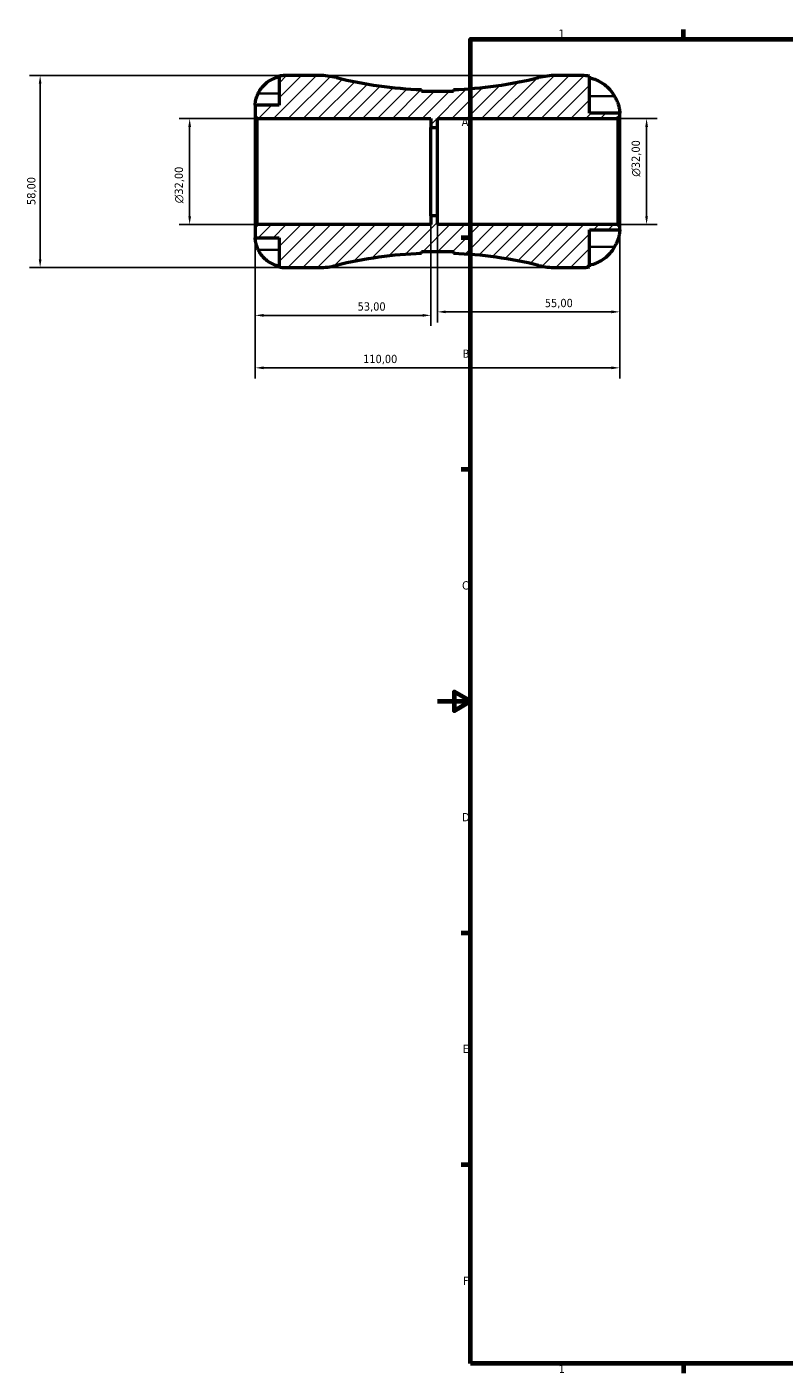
# Model space of a CAD drawing. Header units: millimetres. Extents: x -124 to 666, y 0 to 475.
# Tile 1 of 8: x -124 to 105, y 7 to 414. Entities that reach past the tile are written whole.
import ezdxf

# ---------------------------------------------------------------- set-up
doc = ezdxf.new("R2010")
doc.units = ezdxf.units.MM
for name, color, linetype, lineweight in [('Border (ISO)', 7, 'Continuous', 70), ('Dimension (ISO)', 7, 'Continuous', 25), ('Hatch (ISO)', 7, 'Continuous', 18), ('Visible (ISO)', 7, 'Continuous', 50), ('Visible Narrow (ISO)', 7, 'Continuous', 35)]:
    doc.layers.add(name, color=color, linetype=linetype, lineweight=lineweight)
doc.styles.add('Note Text (ISO)', font='tahoma.ttf')
doc.dimstyles.new('Default (ISO)', dxfattribs={"dimtxt": 2.5, "dimasz": 2.5, "dimexe": 3.175, "dimexo": 0, "dimgap": 0.762, "dimtad": 1, "dimrnd": 1e-08, "dimzin": 0, "dimtxsty": 'Note Text (ISO)', "dimcen": 0.09, "dimdle": 10, "dimclrd": 256, "dimclre": 256, "dimclrt": 232, "dimazin": 0, "dimtfac": 1.40208, "dimtmove": 0, "dimatfit": 3, "dimfxl": 1, "dimtolj": 1, "dimtzin": 0, "dimlwd": -1, "dimlwe": -1, "dimarcsym": 0})

# ---------------------------------------------------------------- blocks, each defined once
blk = doc.blocks.new('Borders Default Border')
at = {"layer": 'Border (ISO)'}
for p, q in [((74.25, 410), (74.25, 412.9)), ((10, 350), (7.1, 350)), ((10, 280), (7.1, 280)), ((10, 140), (7.1, 140)), ((10, 70), (7.1, 70)), ((74.25, 10), (74.25, 7.1))]:
    blk.add_line(p, q, dxfattribs=at)
at = {"layer": 'Border (ISO)', "flags": 128}
for points in [[(10, 10), (10, 410), (584, 410), (584, 10), (10, 10)], [(0, 210), (10, 210), (5, 212.89), (5, 207.11), (10, 210)]]:
    blk.add_lwpolyline(points, dxfattribs=at)
at = {"layer": 'Border (ISO)', "color": 232, "true_color": 0xca0064, "char_height": 2.5, "attachment_point": 7, "style": 'Note Text (ISO)'}
for s, insert in [('1', (36.56, 410.4)), ('A', (7.29, 383.75)), ('B', (7.59, 313.75)), ('C', (7.43, 243.71)), ('D', (7.43, 173.75)), ('E', (7.64, 103.75)), ('F', (7.7, 33.75)), ('1', (36.56, 7.1))]:
    blk.add_mtext(s, dxfattribs=dict(at, insert=insert))
blk = doc.blocks.new('*D7')
at = {"layer": 'Defpoints', "color": 0, "transparency": 16777216}
for p in [(-55, 353.42), (55, 353.42), (-55, 310.71)]:
    blk.add_point(p, dxfattribs=at)
at = {"layer": 'Dimension (ISO)', "transparency": 16777216}
for p, q in [((-55, 353.42), (-55, 307.54)), ((55, 353.42), (55, 307.54)), ((52.5, 310.71), (-52.5, 310.71))]:
    blk.add_line(p, q, dxfattribs=at)
for points in [[(-52.5, 311.13), (-52.5, 310.3), (-55, 310.71)], [(52.5, 311.13), (52.5, 310.3), (55, 310.71)]]:
    blk.add_solid(points, dxfattribs=at)
at = {"layer": 'Dimension (ISO)', "color": 232, "true_color": 0xca0064, "transparency": 16777216, "insert": (-22.45, 314.65), "char_height": 2.5, "attachment_point": 1, "style": 'Note Text (ISO)'}
blk.add_mtext('\\A1;110,00', dxfattribs=at)
blk = doc.blocks.new('*D8')
at = {"layer": 'Defpoints', "color": 0, "transparency": 16777216}
for p in [(-2, 356.67), (-55, 353.42), (-2, 326.56)]:
    blk.add_point(p, dxfattribs=at)
at = {"layer": 'Dimension (ISO)', "transparency": 16777216}
for p, q in [((-2, 356.67), (-2, 323.38)), ((-55, 353.42), (-55, 323.38)), ((-52.5, 326.56), (-4.5, 326.56))]:
    blk.add_line(p, q, dxfattribs=at)
for points in [[(-52.5, 326.98), (-52.5, 326.14), (-55, 326.56)], [(-4.5, 326.98), (-4.5, 326.14), (-2, 326.56)]]:
    blk.add_solid(points, dxfattribs=at)
at = {"layer": 'Dimension (ISO)', "color": 232, "true_color": 0xca0064, "transparency": 16777216, "insert": (-24.1, 330.5), "char_height": 2.5, "attachment_point": 1, "style": 'Note Text (ISO)'}
blk.add_mtext('\\A1;53,00', dxfattribs=at)
blk = doc.blocks.new('*D9')
at = {"layer": 'Defpoints', "color": 0, "transparency": 16777216}
for p in [(0, 356.67), (55, 353.42), (55, 327.62)]:
    blk.add_point(p, dxfattribs=at)
at = {"layer": 'Dimension (ISO)', "transparency": 16777216}
for p, q in [((0, 356.67), (0, 324.45)), ((55, 353.42), (55, 324.45)), ((2.5, 327.62), (52.5, 327.62))]:
    blk.add_line(p, q, dxfattribs=at)
for points in [[(2.5, 328.04), (2.5, 327.2), (0, 327.62)], [(52.5, 328.04), (52.5, 327.2), (55, 327.62)]]:
    blk.add_solid(points, dxfattribs=at)
at = {"layer": 'Dimension (ISO)', "color": 232, "true_color": 0xca0064, "transparency": 16777216, "insert": (32.4, 331.55), "char_height": 2.5, "attachment_point": 1, "style": 'Note Text (ISO)'}
blk.add_mtext('\\A1;55,00', dxfattribs=at)
blk = doc.blocks.new('*D10')
at = {"layer": 'Defpoints', "color": 0, "transparency": 16777216}
for p in [(54.42, 386), (63.11, 386), (54.42, 354)]:
    blk.add_point(p, dxfattribs=at)
at = {"layer": 'Dimension (ISO)', "transparency": 16777216}
for p, q in [((54.42, 386), (66.29, 386)), ((63.11, 356.5), (63.11, 383.5)), ((54.42, 354), (66.29, 354))]:
    blk.add_line(p, q, dxfattribs=at)
for points in [[(62.7, 383.5), (63.53, 383.5), (63.11, 386)], [(62.7, 356.5), (63.53, 356.5), (63.11, 354)]]:
    blk.add_solid(points, dxfattribs=at)
at = {"layer": 'Dimension (ISO)', "color": 232, "true_color": 0xca0064, "transparency": 16777216, "insert": (58.59, 368.44), "char_height": 2.5, "attachment_point": 1, "rotation": 90, "style": 'Note Text (ISO)'}
blk.add_mtext('\\A1;\\fAIGDT|b0|i0;\\H2.5000;\\ln\\fTahoma|b0|i0;\\H2.5000;32,00', dxfattribs=at)
blk = doc.blocks.new('*D11')
at = {"layer": 'Defpoints', "color": 0, "transparency": 16777216}
for p in [(-54.42, 386), (-74.8, 354), (-54.42, 354)]:
    blk.add_point(p, dxfattribs=at)
at = {"layer": 'Dimension (ISO)', "transparency": 16777216}
for p, q in [((-54.42, 386), (-77.97, 386)), ((-74.8, 383.5), (-74.8, 356.5)), ((-54.42, 354), (-77.97, 354))]:
    blk.add_line(p, q, dxfattribs=at)
for points in [[(-75.21, 383.5), (-74.38, 383.5), (-74.8, 386)], [(-75.21, 356.5), (-74.38, 356.5), (-74.8, 354)]]:
    blk.add_solid(points, dxfattribs=at)
at = {"layer": 'Dimension (ISO)', "color": 232, "true_color": 0xca0064, "transparency": 16777216, "insert": (-79.32, 360.44), "char_height": 2.5, "attachment_point": 1, "rotation": 90, "style": 'Note Text (ISO)'}
blk.add_mtext('\\A1;\\fAIGDT|b0|i0;\\H2.5000;\\ln\\fTahoma|b0|i0;\\H2.5000;32,00', dxfattribs=at)
blk = doc.blocks.new('*D12')
at = {"layer": 'Defpoints', "color": 0, "transparency": 16777216}
for p in [(35.78, 399), (-119.92, 341), (35.78, 341)]:
    blk.add_point(p, dxfattribs=at)
at = {"layer": 'Dimension (ISO)', "transparency": 16777216}
for p, q in [((35.78, 399), (-123.1, 399)), ((-119.92, 396.5), (-119.92, 343.5)), ((35.78, 341), (-123.1, 341))]:
    blk.add_line(p, q, dxfattribs=at)
for points in [[(-120.34, 396.5), (-119.51, 396.5), (-119.92, 399)], [(-120.34, 343.5), (-119.51, 343.5), (-119.92, 341)]]:
    blk.add_solid(points, dxfattribs=at)
at = {"layer": 'Dimension (ISO)', "color": 232, "true_color": 0xca0064, "transparency": 16777216, "insert": (-123.86, 359.9), "char_height": 2.5, "attachment_point": 1, "rotation": 90, "style": 'Note Text (ISO)'}
blk.add_mtext('\\A1;58,00', dxfattribs=at)

msp = doc.modelspace()

# ---------------------------------------------------------------- hatches: boundary and pattern name
at = {"layer": 'Hatch (ISO)'}
h = msp.add_hatch(dxfattribs=at)
h.set_pattern_fill('ANSI31', color=256, scale=25.4, style=0)
h.set_pattern_definition([(45, (0, 0), (-2.245064, 2.245064), [])])
edge = h.paths.add_edge_path()
edge.add_ellipse((-35.784, 363), major_axis=(0, -22), ratio=1, start_angle=0, end_angle=13.86255)
edge.add_ellipse((-0.001, 218.003), major_axis=(-30.512, 123.638), ratio=1, start_angle=348.29756, end_angle=360, ccw=False)
edge.add_line((-4.801, 345.26), (-4.801, 345.863))
edge.add_line((-4.801, 345.863), (4.799, 345.863))
edge.add_line((4.799, 345.863), (4.799, 345.26))
edge.add_ellipse((-0.001, 218.003), major_axis=(4.8, 127.257), ratio=1, start_angle=348.29756, end_angle=360, ccw=False)
edge.add_ellipse((35.782, 363), major_axis=(-5.271, -21.359), ratio=1, start_angle=0, end_angle=13.86255)
edge.add_line((35.782, 341), (43.599, 341))
edge.add_ellipse((43.599, 352.4), major_axis=(0, -11.4), ratio=1, start_angle=0, end_angle=11.53696)
edge.add_line((45.879, 341.23), (45.879, 352.4))
edge.add_line((45.879, 352.4), (54.999, 352.4))
edge.add_line((54.999, 352.4), (54.999, 353.42))
edge.add_line((54.999, 353.42), (54.419, 354))
edge.add_line((54.419, 354), (-0.001, 354))
edge.add_line((-0.001, 354), (-0.001, 356.667))
edge.add_line((-0.001, 356.667), (-2.001, 356.667))
edge.add_line((-2.001, 356.667), (-2.001, 354))
edge.add_line((-2.001, 354), (-54.421, 354))
edge.add_line((-54.421, 354), (-55.001, 353.42))
edge.add_line((-55.001, 353.42), (-55.001, 350))
edge.add_line((-55.001, 350), (-47.801, 350))
edge.add_line((-47.801, 350), (-47.801, 341.182))
edge.add_ellipse((-46.001, 350), major_axis=(-1.8, -8.818), ratio=1, start_angle=0, end_angle=11.53696)
edge.add_line((-46.001, 341), (-35.784, 341))
edge = h.paths.add_edge_path()
edge.add_line((4.799, 394.137), (-4.801, 394.137))
edge.add_line((-4.801, 394.137), (-4.801, 394.74))
edge.add_ellipse((-0.001, 521.997), major_axis=(-4.8, -127.257), ratio=1, start_angle=348.29756, end_angle=360, ccw=False)
edge.add_ellipse((-35.784, 377), major_axis=(5.271, 21.359), ratio=1, start_angle=0, end_angle=13.86255)
edge.add_line((-35.784, 399), (-46.001, 399))
edge.add_ellipse((-46.001, 390), major_axis=(0, 9), ratio=1, start_angle=0, end_angle=11.53696)
edge.add_line((-47.801, 398.818), (-47.801, 390))
edge.add_line((-47.801, 390), (-55.001, 390))
edge.add_line((-55.001, 390), (-55.001, 386.58))
edge.add_line((-55.001, 386.58), (-54.421, 386))
edge.add_line((-54.421, 386), (-2.001, 386))
edge.add_line((-2.001, 386), (-2.001, 383.333))
edge.add_line((-2.001, 383.333), (-0.001, 383.333))
edge.add_line((-0.001, 383.333), (-0.001, 386))
edge.add_line((-0.001, 386), (54.419, 386))
edge.add_line((54.419, 386), (54.999, 386.58))
edge.add_line((54.999, 386.58), (54.999, 387.6))
edge.add_line((54.999, 387.6), (45.879, 387.6))
edge.add_line((45.879, 387.6), (45.879, 398.77))
edge.add_ellipse((43.599, 387.6), major_axis=(2.28, 11.17), ratio=1, start_angle=0, end_angle=11.53696)
edge.add_line((43.599, 399), (35.782, 399))
edge.add_ellipse((35.782, 377), major_axis=(0, 22), ratio=1, start_angle=0, end_angle=13.86255)
edge.add_ellipse((-0.001, 521.997), major_axis=(30.512, -123.638), ratio=1, start_angle=348.29756, end_angle=360, ccw=False)
edge.add_line((4.799, 394.74), (4.799, 394.137))

# ---------------------------------------------------------------- linework, layer by layer
at = {"layer": 'Visible (ISO)'}
for p, q in [((-47.801, 398.818), (-47.801, 390)), ((-35.784, 399), (-46.001, 399)), ((43.599, 399), (35.782, 399)), ((45.879, 387.6), (45.879, 398.77)), ((-4.801, 394.137), (-4.801, 394.74)), ((4.799, 394.74), (4.799, 394.137)), ((4.799, 394.137), (-4.801, 394.137)), ((-47.801, 390), (-55.001, 390)), ((-55.001, 390), (-55.001, 386.58)), ((-55.001, 386.58), (-54.421, 386)), ((-55.001, 386.58), (-55.001, 353.42)), ((54.999, 387.6), (45.879, 387.6)), ((54.419, 386), (54.999, 386.58)), ((54.999, 386.58), (54.999, 387.6)), ((54.999, 353.42), (54.999, 386.58)), ((-54.421, 386), (-2.001, 386)), ((-54.421, 354), (-54.421, 386)), ((-2.001, 386), (-2.001, 383.333)), ((-2.001, 383.333), (-0.001, 383.333)), ((-2.001, 356.667), (-2.001, 383.333)), ((-0.001, 383.333), (-0.001, 386)), ((-0.001, 386), (54.419, 386)), ((-0.001, 356.667), (-0.001, 383.333)), ((54.419, 386), (54.419, 354)), ((-54.421, 354), (-55.001, 353.42)), ((-2.001, 354), (-54.421, 354)), ((-0.001, 356.667), (-2.001, 356.667)), ((-2.001, 356.667), (-2.001, 354)), ((-0.001, 354), (-0.001, 356.667)), ((54.419, 354), (-0.001, 354)), ((54.999, 353.42), (54.419, 354)), ((-55.001, 353.42), (-55.001, 350)), ((-55.001, 350), (-47.801, 350)), ((-47.801, 350), (-47.801, 341.182)), ((45.879, 341.23), (45.879, 352.4)), ((45.879, 352.4), (54.999, 352.4)), ((54.999, 352.4), (54.999, 353.42)), ((-4.801, 345.26), (-4.801, 345.863)), ((-4.801, 345.863), (4.799, 345.863)), ((4.799, 345.863), (4.799, 345.26)), ((-46.001, 341), (-35.784, 341)), ((35.782, 341), (43.599, 341))]:
    msp.add_line(p, q, dxfattribs=at)
for centre, radius, start, end in [((-46.001, 390), 9, 90, 101.53696), ((-35.784, 377), 22, 76.13745, 90), ((35.782, 377), 22, 90, 103.86255), ((43.599, 387.6), 11.4, 78.46304, 90), ((-0.001, 521.997), 127.347, 256.13745, 267.83989), ((-0.001, 521.997), 127.347, 272.16011, 283.86255), ((-35.784, 363), 22, 270, 283.86255), ((-0.001, 218.003), 127.347, 92.16011, 103.86255), ((-0.001, 218.003), 127.347, 76.13745, 87.83989), ((35.782, 363), 22, 256.13745, 270), ((-46.001, 350), 9, 258.46304, 270), ((43.599, 352.4), 11.4, 270, 281.53696)]:
    msp.add_arc(centre, radius, start, end, dxfattribs=at)
for points, knots in [([(-54.125, 393.6), (-53.942, 393.988), (-53.723, 394.38), (-53.137, 395.262), (-52.746, 395.735), (-51.959, 396.525), (-51.492, 396.917), (-50.486, 397.593), (-49.946, 397.877), (-48.937, 398.297), (-48.376, 398.474), (-47.801, 398.592)], [4.42788405, 4.42788405, 4.42788405, 4.42788405, 4.5512464, 4.5512464, 4.71913293, 4.71913293, 4.88586959, 4.88586959, 5.05260626, 5.05260626, 5.21400469, 5.21400469, 5.21400469, 5.21400469]), ([(45.879, 398.309), (46.6, 398.159), (47.304, 397.935), (48.577, 397.403), (49.26, 397.042), (50.532, 396.184), (51.123, 395.686), (52.121, 394.678), (52.62, 394.073), (53.198, 393.195), (53.339, 392.964), (53.471, 392.73)], [0.21629651, 0.21629651, 0.21629651, 0.21629651, 0.41900437, 0.41900437, 0.63020898, 0.63020898, 0.84141359, 0.84141359, 1.05593749, 1.05593749, 1.13048187, 1.13048187, 1.13048187, 1.13048187]), ([(-55.001, 390), (-55.001, 390), (-55.001, 390.033), (-54.999, 390.168), (-54.997, 390.275), (-54.974, 390.633), (-54.946, 390.926), (-54.839, 391.521), (-54.779, 391.788), (-54.641, 392.28), (-54.572, 392.496), (-54.412, 392.939), (-54.321, 393.165), (-54.19, 393.46), (-54.158, 393.53), (-54.125, 393.6)], [-2.49913258, -2.49913258, -2.49913258, -2.49913258, -2.41505436, -2.41505436, -2.32384732, -2.32384732, -2.1841143, -2.1841143, -2.08674766, -2.08674766, -2.01440674, -2.01440674, -1.93994266, -1.93994266, -1.91637503, -1.91637503, -1.91637503, -1.91637503]), ([(53.471, 392.73), (53.711, 392.303), (53.929, 391.865), (54.328, 390.941), (54.497, 390.466), (54.746, 389.611), (54.828, 389.237), (54.949, 388.527), (54.976, 388.217), (55.002, 387.734), (54.999, 387.6), (54.999, 387.6)], [-0.83243958, -0.83243958, -0.83243958, -0.83243958, -0.68618, -0.68618, -0.52426826, -0.52426826, -0.3765089, -0.3765089, -0.20335509, -0.20335509, 0, 0, 0, 0]), ([(-54.125, 346.4), (-54.192, 346.543), (-54.257, 346.687), (-54.406, 347.047), (-54.487, 347.261), (-54.636, 347.702), (-54.702, 347.926), (-54.835, 348.452), (-54.89, 348.738), (-54.971, 349.301), (-54.988, 349.55), (-55.003, 349.906), (-55.001, 350), (-55.001, 350)], [-0.57647647, -0.57647647, -0.57647647, -0.57647647, -0.52968676, -0.52968676, -0.46054026, -0.46054026, -0.38562403, -0.38562403, -0.27730827, -0.27730827, -0.14258086, -0.14258086, 0, 0, 0, 0]), ([(54.999, 352.4), (54.999, 352.4), (55, 352.323), (54.989, 351.974), (54.971, 351.653), (54.858, 350.915), (54.784, 350.55), (54.589, 349.834), (54.483, 349.503), (54.216, 348.788), (54.052, 348.407), (53.744, 347.773), (53.611, 347.519), (53.471, 347.27)], [-3.71494557, -3.71494557, -3.71494557, -3.71494557, -3.56109463, -3.56109463, -3.3596956, -3.3596956, -3.20994979, -3.20994979, -3.09289113, -3.09289113, -2.96465992, -2.96465992, -2.87817408, -2.87817408, -2.87817408, -2.87817408]), ([(-47.801, 341.408), (-48.376, 341.526), (-48.937, 341.703), (-49.946, 342.123), (-50.486, 342.407), (-51.492, 343.083), (-51.959, 343.475), (-52.746, 344.265), (-53.137, 344.738), (-53.723, 345.62), (-53.942, 346.012), (-54.125, 346.4)], [0.17075309, 0.17075309, 0.17075309, 0.17075309, 0.33215152, 0.33215152, 0.49888818, 0.49888818, 0.66562485, 0.66562485, 0.83351137, 0.83351137, 0.95687373, 0.95687373, 0.95687373, 0.95687373]), ([(53.471, 347.27), (53.339, 347.036), (53.198, 346.805), (52.62, 345.927), (52.121, 345.322), (51.123, 344.314), (50.532, 343.816), (49.26, 342.958), (48.577, 342.597), (47.304, 342.065), (46.6, 341.841), (45.879, 341.691)], [5.9032443, 5.9032443, 5.9032443, 5.9032443, 5.97778868, 5.97778868, 6.19231258, 6.19231258, 6.40351719, 6.40351719, 6.6147218, 6.6147218, 6.81742966, 6.81742966, 6.81742966, 6.81742966])]:
    msp.add_open_spline(points, degree=3, knots=knots, dxfattribs=at)
at = {"layer": 'Visible Narrow (ISO)'}
for p, q in [((-53.809, 393.6), (-48.117, 393.6)), ((53.091, 392.73), (46.259, 392.73)), ((-53.809, 346.4), (-48.117, 346.4)), ((53.091, 347.27), (46.259, 347.27))]:
    msp.add_line(p, q, dxfattribs=at)

# ---------------------------------------------------------------- block references
msp.add_blockref('Borders Default Border', (0, 0))

# ---------------------------------------------------------------- dimensions: what is measured, and where the dimension line sits
at = {"layer": 'Dimension (ISO)'}
for base, p1, p2, angle, picture, middle in [((-119.925, 341), (35.782, 399), (35.782, 341), 90, '*D12', (-119.925, 364)), ((54.999, 327.621), (-0.001, 356.667), (54.999, 353.42), 180, '*D9', (36.499, 327.621)), ((-55.001, 310.713), (54.999, 353.42), (-55.001, 353.42), 180, '*D7', (-17.501, 310.713))]:
    dim = msp.add_linear_dim(base=base, p1=p1, p2=p2, angle=angle, dimstyle='Default (ISO)', override={"dimdec": 2, "dimtp": 0, "dimtm": 0, "dimtdec": 2, "dimtofl": 0, "dimatfit": 1}, dxfattribs=at)
    dim.commit()
    dim.dimension.update_dxf_attribs({"geometry": picture, "text_midpoint": middle, "dimtype": 160})
for base, p1, p2, picture, middle in [((-74.798, 354), (-54.421, 386), (-54.421, 354), '*D11', (-74.798, 366)), ((63.114, 386), (54.419, 354), (54.419, 386), '*D10', (63.114, 374))]:
    dim = msp.add_linear_dim(base=base, p1=p1, p2=p2, angle=90, text='\\fAIGDT|b0|i0;\\H2.5000;\\ln\\fTahoma|b0|i0;\\H2.5000;<>', dimstyle='Default (ISO)', override={"dimdec": 2, "dimtp": 0, "dimtm": 0, "dimtdec": 2, "dimtofl": 0, "dimatfit": 1}, dxfattribs=at)
    dim.commit()
    dim.dimension.update_dxf_attribs({"geometry": picture, "text_midpoint": middle, "dimtype": 160})
dim = msp.add_linear_dim(base=(-2.001, 326.56), p1=(-55.001, 353.42), p2=(-2.001, 356.667), dimstyle='Default (ISO)', override={"dimdec": 2, "dimtp": 0, "dimtm": 0, "dimtdec": 2, "dimtofl": 0, "dimatfit": 1}, dxfattribs=at)
dim.commit()
dim.dimension.update_dxf_attribs({"geometry": '*D8', "text_midpoint": (-20.001, 326.56), "dimtype": 160})

doc.saveas('drawing.dxf')
